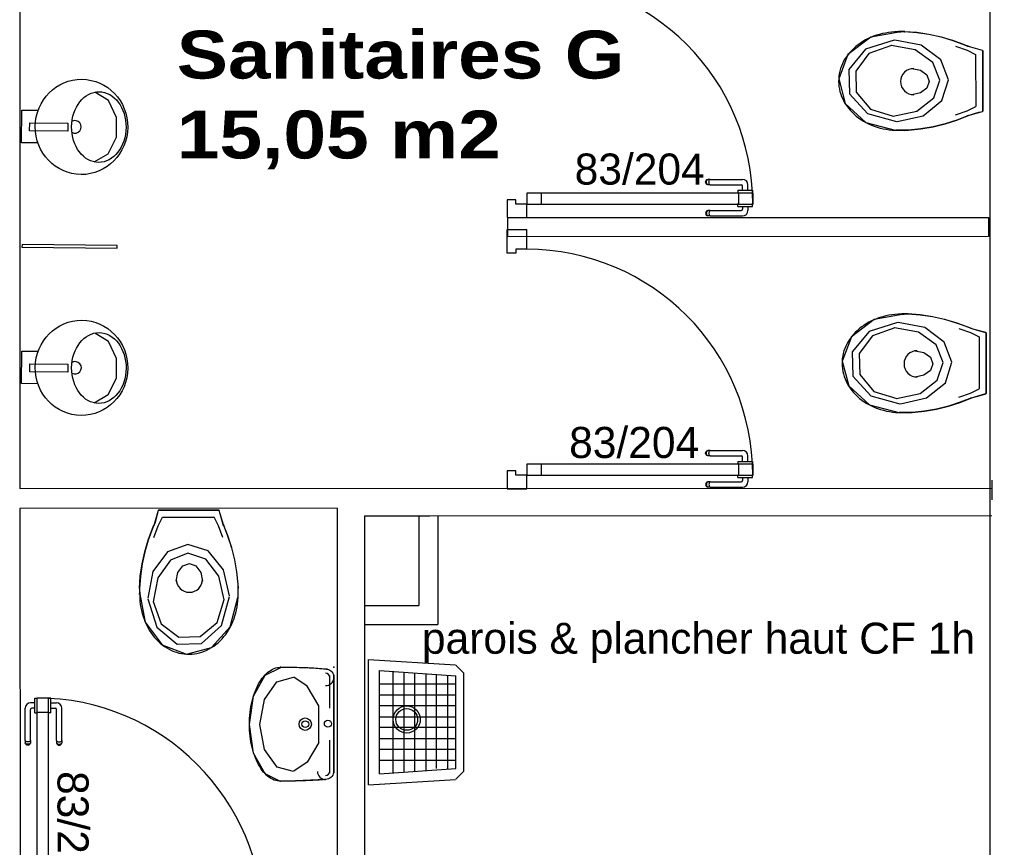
# Model space of a CAD drawing. Header units: millimetres. Extents: x -15 to 127, y -65 to 67.
# Tile 226 of 256: x 16.32 to 19.94, y 23.57 to 26.61. Entities that reach past the tile are written whole.
import ezdxf

# ---------------------------------------------------------------- set-up
doc = ezdxf.new("R2010")
doc.units = ezdxf.units.MM
doc.header["$MEASUREMENT"] = 0
doc.layers.add('structure rdc', color=7, linetype='Continuous')
doc.styles.get("Standard").update_dxf_attribs({"font": 'BKANT.TTF'})

# ---------------------------------------------------------------- blocks, each defined once
blk = doc.blocks.new('PD_9167')
at = {"layer": 'structure rdc', "color": 0}
for p, q in [((18.8627, -20.3966), (18.861, -20.3996)), ((18.8654, -20.3943), (18.8627, -20.3966)), ((18.8655, -20.3966), (18.864, -20.3996)), ((18.8687, -20.3931), (18.8654, -20.3943)), ((18.8679, -20.3943), (18.8655, -20.3966)), ((18.8709, -20.3931), (18.8687, -20.3931)), ((18.877, -20.3931), (18.8709, -20.3931)), ((18.874, -20.3966), (18.8731, -20.3996)), ((18.8753, -20.3943), (18.874, -20.3966)), ((18.877, -20.3931), (18.9913, -20.3931)), ((18.9791, -20.3677), (18.9791, -20.3676)), ((18.9791, -20.3775), (18.9791, -20.3677)), ((18.9791, -20.3776), (18.9791, -20.3775)), ((18.9791, -20.3776), (18.9808, -20.3776)), ((18.9808, -20.3776), (18.9855, -20.3776)), ((18.9855, -20.3776), (18.9927, -20.3776)), ((18.9927, -20.3776), (19.0015, -20.3776)), ((18.9963, -20.3776), (18.9963, -20.3881)), ((19.0015, -20.3776), (19.0109, -20.3776)), ((19.0109, -20.3776), (19.0197, -20.3776)), ((19.016, -20.3776), (19.016, -20.3928)), ((19.0197, -20.3776), (19.0269, -20.3776)), ((19.0269, -20.3776), (19.0316, -20.3776)), ((19.0316, -20.3776), (19.0332, -20.3776)), ((19.0332, -20.3677), (19.0332, -20.3676)), ((19.0332, -20.3775), (19.0332, -20.3677)), ((19.0332, -20.3776), (19.0332, -20.3775)), ((18.861, -20.3996), (18.8604, -20.403)), ((18.8604, -20.403), (18.861, -20.4064)), ((18.861, -20.4064), (18.8627, -20.4094)), ((18.8627, -20.4094), (18.8654, -20.4117)), ((18.864, -20.3996), (18.8634, -20.403)), ((18.8634, -20.403), (18.864, -20.4064)), ((18.864, -20.4064), (18.8655, -20.4094)), ((18.8654, -20.4117), (18.8687, -20.4129)), ((18.8655, -20.4094), (18.8679, -20.4117)), ((18.8709, -20.4129), (18.8687, -20.4129)), ((18.877, -20.4129), (18.8709, -20.4129)), ((18.8731, -20.3996), (18.8727, -20.403)), ((18.8727, -20.403), (18.8731, -20.4064)), ((18.8731, -20.4064), (18.874, -20.4094)), ((18.874, -20.4094), (18.8753, -20.4117)), ((18.877, -20.4129), (18.996, -20.4129))]:
    blk.add_line(p, q, dxfattribs=at)
for centre, radius in [((18.9913, -20.3881), 0.00501), ((18.996, -20.3928), 0.02)]:
    blk.add_arc(centre, radius, 270, 0, dxfattribs=at)
blk = doc.blocks.new('PD_9168')
at = {"layer": 'structure rdc', "color": 0}
for p, q in [((18.8604, -20.2881), (18.861, -20.2846)), ((18.861, -20.2915), (18.8604, -20.2881)), ((18.861, -20.2846), (18.8627, -20.2816)), ((18.8627, -20.2816), (18.8654, -20.2794)), ((18.8634, -20.2881), (18.864, -20.2846)), ((18.864, -20.2915), (18.8634, -20.2881)), ((18.864, -20.2846), (18.8655, -20.2816)), ((18.8654, -20.2794), (18.8687, -20.2782)), ((18.8655, -20.2816), (18.8679, -20.2794)), ((18.8709, -20.2782), (18.8687, -20.2782)), ((18.877, -20.2782), (18.8709, -20.2782)), ((18.8727, -20.2881), (18.8731, -20.2846)), ((18.8731, -20.2915), (18.8727, -20.2881)), ((18.8731, -20.2846), (18.874, -20.2816)), ((18.874, -20.2816), (18.8753, -20.2794)), ((18.877, -20.2782), (18.996, -20.2782)), ((18.8627, -20.2945), (18.861, -20.2915)), ((18.8654, -20.2967), (18.8627, -20.2945)), ((18.8655, -20.2945), (18.864, -20.2915)), ((18.8687, -20.2979), (18.8654, -20.2967)), ((18.8679, -20.2967), (18.8655, -20.2945)), ((18.8709, -20.2979), (18.8687, -20.2979)), ((18.877, -20.2979), (18.8709, -20.2979)), ((18.874, -20.2945), (18.8731, -20.2915)), ((18.8753, -20.2967), (18.874, -20.2945)), ((18.877, -20.2979), (18.9913, -20.2979)), ((18.9791, -20.3186), (18.9808, -20.3186)), ((18.9791, -20.3186), (18.9791, -20.3187)), ((18.9791, -20.3187), (18.9791, -20.3285)), ((18.9808, -20.3186), (18.9855, -20.3186)), ((18.9855, -20.3186), (18.9927, -20.3186)), ((18.9927, -20.3186), (19.0015, -20.3186)), ((18.9963, -20.3186), (18.9963, -20.3029)), ((19.0015, -20.3186), (19.0109, -20.3186)), ((19.0109, -20.3186), (19.0197, -20.3186)), ((19.016, -20.3186), (19.016, -20.2982)), ((19.0197, -20.3186), (19.0269, -20.3186)), ((19.0269, -20.3186), (19.0316, -20.3186)), ((19.0316, -20.3186), (19.0332, -20.3186)), ((19.0332, -20.3186), (19.0332, -20.3187)), ((19.0332, -20.3187), (19.0332, -20.3285)), ((18.9791, -20.3285), (18.9791, -20.3286)), ((19.0332, -20.3285), (19.0332, -20.3286))]:
    blk.add_line(p, q, dxfattribs=at)
for centre, radius in [((18.996, -20.2982), 0.02), ((18.9913, -20.3029), 0.00501)]:
    blk.add_arc(centre, radius, 0, 90, dxfattribs=at)
blk = doc.blocks.new('PD_9166')
at = {"layer": 'structure rdc'}
for name in ['PD_9168', 'PD_9167']:
    blk.add_blockref(name, (0, 0), dxfattribs=at)
blk = doc.blocks.new('PD_9170')
at = {"layer": 'structure rdc', "color": 0}
for p, q in [((18.1314, -19.5535), (18.1314, -19.4655)), ((18.1314, -19.4655), (18.2035, -19.4655)), ((18.2035, -19.5376), (18.2035, -19.4655))]:
    blk.add_line(p, q, dxfattribs=at)
blk.add_lwpolyline([(18.2035, -19.5376), (18.1635, -19.5376), (18.1635, -19.5535), (18.1314, -19.5535), (18.1314, -19.5376)], dxfattribs=at)
blk = doc.blocks.new('PD_9171')
at = {"layer": 'structure rdc', "color": 0}
for points in [[(18.2042, -20.3288), (18.2042, -20.3689), (18.2577, -20.3689), (18.2577, -20.3288), (18.2042, -20.3288)], [(18.9806, -20.3288), (18.9806, -20.3689), (19.0342, -20.3689), (19.0342, -20.3288), (18.9806, -20.3288)]]:
    blk.add_lwpolyline(points, dxfattribs=at)
blk = doc.blocks.new('PD_9169')
at = {"layer": 'structure rdc', "color": 0}
blk.add_line((18.1314, -20.4189), (18.2035, -20.4189), dxfattribs=at)
for points in [[(18.1635, -20.3689), (18.1635, -20.353), (18.1314, -20.353), (18.1314, -20.4189), (18.2035, -20.4189), (18.2035, -20.3689), (18.1635, -20.3689)], [(19.0346, -20.3689), (19.0346, -20.3288), (18.2035, -20.3288), (18.2035, -20.3689), (19.0346, -20.3689)]]:
    blk.add_lwpolyline(points, dxfattribs=at)
blk.add_arc((18.2035, -20.3689), 0.83, 0, 90, dxfattribs=at)
at = {"layer": 'structure rdc'}
for name in ['PD_9170', 'PD_9171']:
    blk.add_blockref(name, (0, 0), dxfattribs=at)
blk = doc.blocks.new('PD_9172')
at = {"layer": 'structure rdc', "color": 0}
for points in [[(16.6151, -21.0998), (16.6658, -21.0694), (16.6962, -21.0085), (16.6969, -20.936), (16.6676, -20.8745), (16.6174, -20.8431)], [(16.408, -21.0295), (16.3474, -21.029), (16.3485, -20.909), (16.4091, -20.9095)], [(16.3779, -20.9859), (16.3781, -20.9559), (16.5181, -20.9572), (16.5179, -20.9872), (16.3779, -20.9859)]]:
    blk.add_lwpolyline(points, dxfattribs=at)
blk.add_arc((16.5445, -20.9708), 0.023, 239.8522, 119.0873, dxfattribs=at)
for centre, major_axis, ratio in [((16.5682, -20.971), (0.0016, 0.175), 0.971429), ((16.6319, -20.9716), (0.0012, 0.13), 0.76923)]:
    blk.add_ellipse(centre, major_axis=major_axis, ratio=ratio, dxfattribs=at)
blk = doc.blocks.new('PD_9173')
at = {"layer": 'structure rdc', "color": 0}
for points in [[(16.6148, -20.2144), (16.6655, -20.1839), (16.696, -20.123), (16.6967, -20.0505), (16.6674, -19.989), (16.6172, -19.9576)], [(16.4077, -20.1441), (16.3472, -20.1435), (16.3483, -20.0235), (16.4089, -20.0241)], [(16.3776, -20.1005), (16.3779, -20.0705), (16.5179, -20.0718), (16.5176, -20.1018), (16.3776, -20.1005)]]:
    blk.add_lwpolyline(points, dxfattribs=at)
blk.add_arc((16.5442, -20.0853), 0.023, 239.8522, 119.0873, dxfattribs=at)
for centre, major_axis, ratio in [((16.568, -20.0856), (0.0016, 0.175), 0.971429), ((16.6317, -20.0861), (0.0012, 0.13), 0.76923)]:
    blk.add_ellipse(centre, major_axis=major_axis, ratio=ratio, dxfattribs=at)
blk = doc.blocks.new('PD_9174')
at = {"layer": 'structure rdc', "color": 0}
for p, q in [((19.6048, -20.7727), (19.5814, -20.7727)), ((19.8648, -20.8574), (19.8649, -21.0479)), ((19.8906, -20.8416), (19.8907, -21.0648)), ((19.6017, -21.1347), (19.5716, -21.1347))]:
    blk.add_line(p, q, dxfattribs=at)
for points in [[(19.8901, -20.8421), (19.8464, -20.8299), (19.8334, -20.8257), (19.8353, -20.8262), (19.8237, -20.8213), (19.7812, -20.8055), (19.7377, -20.7927), (19.6934, -20.783), (19.6485, -20.7765), (19.6033, -20.773), (19.6048, -20.7732), (19.5814, -20.7732), (19.5894, -20.7739), (19.5787, -20.7737), (19.5673, -20.774), (19.5559, -20.7748), (19.5446, -20.7761), (19.5334, -20.7779), (19.5222, -20.7802), (19.5113, -20.7829), (19.5005, -20.7861), (19.49, -20.7898), (19.4797, -20.7939), (19.4697, -20.7985), (19.46, -20.8034), (19.4506, -20.8088), (19.4415, -20.8147), (19.4329, -20.8208), (19.4246, -20.8274), (19.4168, -20.8343), (19.4094, -20.8415), (19.4025, -20.8491), (19.3961, -20.8569), (19.3901, -20.865), (19.3847, -20.8734), (19.3799, -20.8819), (19.3755, -20.8907), (19.3718, -20.8996), (19.3686, -20.9087), (19.366, -20.9179), (19.3639, -20.9273), (19.3625, -20.9367), (19.3617, -20.9461), (19.3614, -20.9556), (19.3618, -20.965), (19.3627, -20.9745), (19.3643, -20.9838), (19.3664, -20.9931), (19.3692, -21.0023), (19.3725, -21.0114), (19.3763, -21.0203), (19.3808, -21.029), (19.3858, -21.0376), (19.3913, -21.0459), (19.3973, -21.0539), (19.4038, -21.0617), (19.4108, -21.0692), (19.4183, -21.0763), (19.4262, -21.0832), (19.4345, -21.0896), (19.4433, -21.0958), (19.4524, -21.1015), (19.4619, -21.1068), (19.4716, -21.1117), (19.4817, -21.1162), (19.4921, -21.1202), (19.5027, -21.1238), (19.5135, -21.1269), (19.5244, -21.1295), (19.5356, -21.1317), (19.5468, -21.1334), (19.5582, -21.1346), (19.5696, -21.1353), (19.5716, -21.1352), (19.6017, -21.1352), (19.6034, -21.1357), (19.6187, -21.1349), (19.6638, -21.1303), (19.7085, -21.1227), (19.7525, -21.1119), (19.7957, -21.0981), (19.8379, -21.0813), (19.8335, -21.0826), (19.877, -21.0695), (19.8902, -21.0662), (19.8907, -21.0653), (19.8906, -20.8421)], [(19.5894, -20.7734), (19.4792, -20.7936), (19.3958, -20.8568), (19.3617, -20.9459), (19.3859, -21.0373), (19.462, -21.1064), (19.5696, -21.1348)], [(19.6033, -20.7725), (19.6485, -20.776), (19.6934, -20.7826), (19.7377, -20.7923), (19.7812, -20.805), (19.8237, -20.8208), (19.8353, -20.8257)], [(19.5649, -20.8037), (19.4606, -20.8372), (19.3987, -20.9119), (19.4014, -21.0014), (19.4676, -21.0737), (19.5737, -21.1031)], [(19.5552, -20.8237), (19.4729, -20.8527), (19.4242, -20.9176), (19.4263, -20.9953), (19.4785, -21.0581), (19.5622, -21.0837)], [(19.5615, -21.0837), (19.6485, -21.065), (19.7112, -21.0164), (19.7329, -20.9511), (19.7077, -20.8865), (19.6424, -20.8399), (19.5545, -20.8238)], [(19.5758, -21.1031), (19.6718, -21.0816), (19.7411, -21.0257), (19.765, -20.9504), (19.7372, -20.876), (19.6651, -20.8223), (19.5681, -20.8038)], [(19.7906, -20.8262), (19.8335, -20.8411), (19.8648, -20.8574)], [(19.8901, -20.8416), (19.8464, -20.8295), (19.8334, -20.8252)], [(19.6302, -20.9078), (19.6624, -20.9143), (19.6859, -20.932), (19.6945, -20.9562), (19.6859, -20.9805), (19.6624, -20.9982), (19.6302, -21.0047)], [(19.7908, -21.0787), (19.8336, -21.0638), (19.8649, -21.0474)], [(19.8379, -21.0808), (19.7957, -21.0976), (19.7525, -21.1114), (19.7085, -21.1222), (19.6638, -21.1299), (19.6187, -21.1344), (19.6034, -21.1352)], [(19.8335, -21.0821), (19.877, -21.069), (19.8902, -21.0657)]]:
    blk.add_lwpolyline(points, dxfattribs=at)
blk.add_arc((19.6375, -20.9563), 0.0484, 90.0278, 270.0278, dxfattribs=at)
blk = doc.blocks.new('PD_9176')
at = {"layer": 'structure rdc', "color": 0}
for p, q in [((19.5924, -19.7354), (19.5689, -19.7354)), ((19.8782, -19.8043), (19.8783, -20.0275)), ((19.8523, -19.8201), (19.8524, -20.0106)), ((19.5893, -20.0974), (19.5591, -20.0974))]:
    blk.add_line(p, q, dxfattribs=at)
for points in [[(19.8777, -19.8048), (19.834, -19.7926), (19.821, -19.7884), (19.8229, -19.7889), (19.8113, -19.784), (19.7687, -19.7682), (19.7252, -19.7554), (19.6809, -19.7457), (19.636, -19.7392), (19.5908, -19.7357), (19.5924, -19.7359), (19.5689, -19.7359), (19.577, -19.7366), (19.5663, -19.7364), (19.5549, -19.7367), (19.5435, -19.7375), (19.5321, -19.7388), (19.5209, -19.7406), (19.5098, -19.7428), (19.4989, -19.7456), (19.4881, -19.7488), (19.4775, -19.7525), (19.4673, -19.7566), (19.4572, -19.7612), (19.4475, -19.7661), (19.4381, -19.7715), (19.4291, -19.7774), (19.4204, -19.7835), (19.4122, -19.7901), (19.4043, -19.797), (19.397, -19.8042), (19.39, -19.8118), (19.3836, -19.8196), (19.3777, -19.8277), (19.3723, -19.836), (19.3674, -19.8446), (19.3631, -19.8534), (19.3593, -19.8623), (19.3561, -19.8714), (19.3535, -19.8806), (19.3515, -19.89), (19.3501, -19.8994), (19.3492, -19.9088), (19.349, -19.9183), (19.3493, -19.9277), (19.3503, -19.9372), (19.3519, -19.9465), (19.354, -19.9558), (19.3567, -19.965), (19.36, -19.9741), (19.3639, -19.983), (19.3683, -19.9917), (19.3733, -20.0003), (19.3788, -20.0086), (19.3848, -20.0166), (19.3914, -20.0244), (19.3984, -20.0319), (19.4059, -20.039), (19.4138, -20.0459), (19.4221, -20.0523), (19.4308, -20.0585), (19.4399, -20.0642), (19.4494, -20.0695), (19.4592, -20.0744), (19.4693, -20.0789), (19.4796, -20.0829), (19.4902, -20.0865), (19.501, -20.0896), (19.512, -20.0922), (19.5231, -20.0944), (19.5344, -20.0961), (19.5457, -20.0973), (19.5571, -20.0979), (19.5591, -20.0979), (19.5893, -20.0979), (19.591, -20.0984), (19.6062, -20.0976), (19.6513, -20.093), (19.696, -20.0854), (19.7401, -20.0746), (19.7833, -20.0608), (19.8254, -20.044), (19.8211, -20.0453), (19.8645, -20.0322), (19.8778, -20.0289), (19.8783, -20.028), (19.8782, -19.8048)], [(19.577, -19.7361), (19.4667, -19.7563), (19.3833, -19.8195), (19.3492, -19.9086), (19.3734, -20), (19.4495, -20.0691), (19.5571, -20.0975)], [(19.5908, -19.7352), (19.636, -19.7387), (19.6809, -19.7453), (19.7252, -19.755), (19.7687, -19.7677), (19.8113, -19.7835), (19.8229, -19.7884)], [(19.5524, -19.7664), (19.4481, -19.7999), (19.3863, -19.8746), (19.3889, -19.964), (19.4551, -20.0364), (19.5613, -20.0658)], [(19.5634, -20.0658), (19.6594, -20.0443), (19.7286, -19.9884), (19.7526, -19.9131), (19.7248, -19.8387), (19.6527, -19.785), (19.5556, -19.7665)], [(19.5427, -19.7864), (19.4605, -19.8154), (19.4118, -19.8803), (19.4138, -19.958), (19.466, -20.0208), (19.5497, -20.0464)], [(19.549, -20.0464), (19.636, -20.0277), (19.6987, -19.9791), (19.7204, -19.9138), (19.6953, -19.8492), (19.63, -19.8026), (19.5421, -19.7865)], [(19.7782, -19.7889), (19.821, -19.8038), (19.8523, -19.8201)], [(19.8777, -19.8043), (19.834, -19.7922), (19.821, -19.7879)], [(19.6178, -19.8705), (19.6499, -19.877), (19.6735, -19.8947), (19.6821, -19.9189), (19.6735, -19.9432), (19.65, -19.9609), (19.6178, -19.9674)], [(19.7783, -20.0414), (19.8211, -20.0265), (19.8524, -20.0101)], [(19.8211, -20.0448), (19.8645, -20.0317), (19.8778, -20.0284)], [(19.8254, -20.0435), (19.7833, -20.0603), (19.7401, -20.0741), (19.696, -20.0849), (19.6513, -20.0926), (19.6062, -20.0971), (19.591, -20.0979)]]:
    blk.add_lwpolyline(points, dxfattribs=at)
blk.add_arc((19.6251, -19.919), 0.0484, 90.0278, 270.0278, dxfattribs=at)
blk = doc.blocks.new('PD_9191')
at = {"layer": 'structure rdc', "color": 0}
for p, q in [((18.9791, -21.3643), (18.9791, -21.3642)), ((18.9791, -21.3741), (18.9791, -21.3643)), ((19.0332, -21.3643), (19.0332, -21.3642)), ((19.0332, -21.3741), (19.0332, -21.3643)), ((18.861, -21.3962), (18.8604, -21.3996)), ((18.8604, -21.3996), (18.861, -21.403)), ((18.8627, -21.3932), (18.861, -21.3962)), ((18.861, -21.403), (18.8627, -21.406)), ((18.8654, -21.3909), (18.8627, -21.3932)), ((18.8627, -21.406), (18.8654, -21.4083)), ((18.864, -21.3962), (18.8634, -21.3996)), ((18.8634, -21.3996), (18.864, -21.403)), ((18.8655, -21.3932), (18.864, -21.3962)), ((18.864, -21.403), (18.8655, -21.406)), ((18.8687, -21.3897), (18.8654, -21.3909)), ((18.8654, -21.4083), (18.8687, -21.4095)), ((18.8679, -21.3909), (18.8655, -21.3932)), ((18.8655, -21.406), (18.8679, -21.4083)), ((18.8709, -21.3897), (18.8687, -21.3897)), ((18.8709, -21.4095), (18.8687, -21.4095)), ((18.877, -21.3897), (18.8709, -21.3897)), ((18.877, -21.4095), (18.8709, -21.4095)), ((18.8731, -21.3962), (18.8727, -21.3996)), ((18.8727, -21.3996), (18.8731, -21.403)), ((18.874, -21.3932), (18.8731, -21.3962)), ((18.8731, -21.403), (18.874, -21.406)), ((18.8753, -21.3909), (18.874, -21.3932)), ((18.874, -21.406), (18.8753, -21.4083)), ((18.877, -21.3897), (18.9913, -21.3897)), ((18.877, -21.4095), (18.996, -21.4095)), ((18.9791, -21.3742), (18.9791, -21.3741)), ((18.9791, -21.3742), (18.9808, -21.3742)), ((18.9808, -21.3742), (18.9855, -21.3742)), ((18.9855, -21.3742), (18.9927, -21.3742)), ((18.9927, -21.3742), (19.0015, -21.3742)), ((18.9963, -21.3742), (18.9963, -21.3847)), ((19.0015, -21.3742), (19.0109, -21.3742)), ((19.0109, -21.3742), (19.0197, -21.3742)), ((19.016, -21.3742), (19.016, -21.3894)), ((19.0197, -21.3742), (19.0269, -21.3742)), ((19.0269, -21.3742), (19.0316, -21.3742)), ((19.0316, -21.3742), (19.0332, -21.3742)), ((19.0332, -21.3742), (19.0332, -21.3741))]:
    blk.add_line(p, q, dxfattribs=at)
for centre, radius in [((18.9913, -21.3847), 0.00501), ((18.996, -21.3894), 0.02)]:
    blk.add_arc(centre, radius, 270, 0, dxfattribs=at)
blk = doc.blocks.new('PD_9192')
at = {"layer": 'structure rdc', "color": 0}
for p, q in [((18.8604, -21.2847), (18.861, -21.2812)), ((18.861, -21.2881), (18.8604, -21.2847)), ((18.861, -21.2812), (18.8627, -21.2782)), ((18.8627, -21.2911), (18.861, -21.2881)), ((18.8627, -21.2782), (18.8654, -21.276)), ((18.8654, -21.2933), (18.8627, -21.2911)), ((18.8634, -21.2847), (18.864, -21.2812)), ((18.864, -21.2881), (18.8634, -21.2847)), ((18.864, -21.2812), (18.8655, -21.2782)), ((18.8655, -21.2911), (18.864, -21.2881)), ((18.8654, -21.276), (18.8687, -21.2748)), ((18.8687, -21.2945), (18.8654, -21.2933)), ((18.8655, -21.2782), (18.8679, -21.276)), ((18.8679, -21.2933), (18.8655, -21.2911)), ((18.8709, -21.2748), (18.8687, -21.2748)), ((18.8709, -21.2945), (18.8687, -21.2945)), ((18.877, -21.2748), (18.8709, -21.2748)), ((18.877, -21.2945), (18.8709, -21.2945)), ((18.8727, -21.2847), (18.8731, -21.2812)), ((18.8731, -21.2881), (18.8727, -21.2847)), ((18.8731, -21.2812), (18.874, -21.2782)), ((18.874, -21.2911), (18.8731, -21.2881)), ((18.874, -21.2782), (18.8753, -21.276)), ((18.8753, -21.2933), (18.874, -21.2911)), ((18.877, -21.2748), (18.996, -21.2748)), ((18.877, -21.2945), (18.9913, -21.2945)), ((18.9963, -21.3152), (18.9963, -21.2995)), ((19.016, -21.3152), (19.016, -21.2948)), ((18.9791, -21.3152), (18.9808, -21.3152)), ((18.9791, -21.3152), (18.9791, -21.3153)), ((18.9791, -21.3153), (18.9791, -21.3251)), ((18.9791, -21.3251), (18.9791, -21.3252)), ((18.9808, -21.3152), (18.9855, -21.3152)), ((18.9855, -21.3152), (18.9927, -21.3152)), ((18.9927, -21.3152), (19.0015, -21.3152)), ((19.0015, -21.3152), (19.0109, -21.3152)), ((19.0109, -21.3152), (19.0197, -21.3152)), ((19.0197, -21.3152), (19.0269, -21.3152)), ((19.0269, -21.3152), (19.0316, -21.3152)), ((19.0316, -21.3152), (19.0332, -21.3152)), ((19.0332, -21.3152), (19.0332, -21.3153)), ((19.0332, -21.3153), (19.0332, -21.3251)), ((19.0332, -21.3251), (19.0332, -21.3252))]:
    blk.add_line(p, q, dxfattribs=at)
for centre, radius in [((18.9913, -21.2995), 0.00501), ((18.996, -21.2948), 0.02)]:
    blk.add_arc(centre, radius, 0, 90, dxfattribs=at)
blk = doc.blocks.new('PD_9190')
at = {"layer": 'structure rdc'}
for name in ['PD_9192', 'PD_9191']:
    blk.add_blockref(name, (0, 0), dxfattribs=at)
blk = doc.blocks.new('PD_9194')
at = {"layer": 'structure rdc', "color": 0}
for p, q in [((18.1314, -20.5501), (18.1314, -20.4621)), ((18.1314, -20.4621), (18.2035, -20.4621)), ((18.2035, -20.5342), (18.2035, -20.4621))]:
    blk.add_line(p, q, dxfattribs=at)
blk.add_lwpolyline([(18.2035, -20.5342), (18.1635, -20.5342), (18.1635, -20.5501), (18.1314, -20.5501), (18.1314, -20.5342)], dxfattribs=at)
blk = doc.blocks.new('PD_9195')
at = {"layer": 'structure rdc', "color": 0}
for points in [[(18.2042, -21.3254), (18.2042, -21.3654), (18.2577, -21.3654), (18.2577, -21.3254), (18.2042, -21.3254)], [(18.9806, -21.3254), (18.9806, -21.3654), (19.0342, -21.3654), (19.0342, -21.3254), (18.9806, -21.3254)]]:
    blk.add_lwpolyline(points, dxfattribs=at)
blk = doc.blocks.new('PD_9193')
at = {"layer": 'structure rdc', "color": 0}
blk.add_line((18.1314, -21.4155), (18.2035, -21.4155), dxfattribs=at)
for points in [[(19.0346, -21.3654), (19.0346, -21.3254), (18.2035, -21.3254), (18.2035, -21.3654), (19.0346, -21.3654)], [(18.1635, -21.3654), (18.1635, -21.3496), (18.1314, -21.3496), (18.1314, -21.4155), (18.2035, -21.4155), (18.2035, -21.3654), (18.1635, -21.3654)]]:
    blk.add_lwpolyline(points, dxfattribs=at)
blk.add_arc((18.2035, -21.3654), 0.83, 0, 90, dxfattribs=at)
at = {"layer": 'structure rdc'}
for name in ['PD_9194', 'PD_9195']:
    blk.add_blockref(name, (0, 0), dxfattribs=at)
blk = doc.blocks.new('PD_9344')
at = {"layer": 'structure rdc', "color": 0}
for p, q in [((16.8496, -21.4942), (17.0728, -21.494)), ((16.8655, -21.52), (17.056, -21.5199)), ((16.7807, -21.7799), (16.7807, -21.8034)), ((17.1427, -21.7831), (17.1427, -21.8132))]:
    blk.add_line(p, q, dxfattribs=at)
for points in [[(16.8501, -21.4946), (16.838, -21.5383), (16.8337, -21.5513), (16.8342, -21.5494), (16.8293, -21.561), (16.8135, -21.6036), (16.8007, -21.6471), (16.7911, -21.6914), (16.7845, -21.7363), (16.781, -21.7815), (16.7812, -21.7799), (16.7812, -21.8034), (16.7819, -21.7953), (16.7818, -21.806), (16.782, -21.8174), (16.7828, -21.8288), (16.7841, -21.8402), (16.7859, -21.8514), (16.7882, -21.8625), (16.7909, -21.8735), (16.7941, -21.8842), (16.7978, -21.8948), (16.8019, -21.9051), (16.8065, -21.9151), (16.8115, -21.9248), (16.8169, -21.9342), (16.8227, -21.9432), (16.8289, -21.9519), (16.8354, -21.9601), (16.8423, -21.968), (16.8495, -21.9753), (16.8571, -21.9823), (16.8649, -21.9887), (16.873, -21.9946), (16.8814, -22), (16.8899, -22.0049), (16.8987, -22.0092), (16.9076, -22.013), (16.9167, -22.0162), (16.926, -22.0188), (16.9353, -22.0208), (16.9447, -22.0222), (16.9541, -22.0231), (16.9636, -22.0233), (16.973, -22.023), (16.9825, -22.022), (16.9919, -22.0205), (17.0012, -22.0183), (17.0104, -22.0156), (17.0194, -22.0123), (17.0283, -22.0084), (17.0371, -22.004), (17.0456, -21.999), (17.0539, -21.9935), (17.0619, -21.9875), (17.0697, -21.9809), (17.0772, -21.9739), (17.0843, -21.9665), (17.0912, -21.9585), (17.0977, -21.9502), (17.1038, -21.9415), (17.1095, -21.9324), (17.1148, -21.9229), (17.1197, -21.9131), (17.1242, -21.903), (17.1282, -21.8927), (17.1318, -21.8821), (17.1349, -21.8713), (17.1375, -21.8603), (17.1397, -21.8492), (17.1414, -21.8379), (17.1426, -21.8266), (17.1433, -21.8152), (17.1432, -21.8132), (17.1432, -21.7831), (17.1437, -21.7813), (17.1429, -21.7661), (17.1384, -21.721), (17.1307, -21.6763), (17.1199, -21.6322), (17.1061, -21.589), (17.0893, -21.5469), (17.0906, -21.5512), (17.0775, -21.5078), (17.0742, -21.4945), (17.0733, -21.494), (16.8501, -21.4942)], [(16.8496, -21.4946), (16.8375, -21.5383), (16.8332, -21.5513)], [(17.0901, -21.5512), (17.077, -21.5078), (17.0737, -21.4945)], [(16.7806, -21.7815), (16.784, -21.7363), (16.7906, -21.6914), (16.8003, -21.6471), (16.813, -21.6036), (16.8288, -21.561), (16.8337, -21.5494)], [(16.8342, -21.5941), (16.8491, -21.5513), (16.8655, -21.52)], [(17.0867, -21.594), (17.0718, -21.5512), (17.0554, -21.5199)], [(17.0888, -21.5469), (17.1056, -21.589), (17.1194, -21.6322), (17.1302, -21.6763), (17.1379, -21.721), (17.1424, -21.7661), (17.1432, -21.7813)], [(17.1111, -21.809), (17.0896, -21.7129), (17.0337, -21.6437), (16.9584, -21.6197), (16.884, -21.6475), (16.8303, -21.7196), (16.8118, -21.8167)], [(17.0917, -21.8233), (17.073, -21.7363), (17.0245, -21.6736), (16.9591, -21.6519), (16.8945, -21.677), (16.8479, -21.7423), (16.8318, -21.8302)], [(16.9158, -21.7546), (16.9223, -21.7224), (16.94, -21.6988), (16.9642, -21.6902), (16.9885, -21.6988), (17.0062, -21.7224), (17.0127, -21.7545)], [(16.7814, -21.7953), (16.7814, -21.7953), (16.8017, -21.9056), (16.8648, -21.989), (16.9539, -22.0231), (17.0453, -21.9989), (17.1144, -21.9228), (17.1428, -21.8152)], [(16.8117, -21.8199), (16.8452, -21.9242), (16.9199, -21.986), (17.0094, -21.9834), (17.0817, -21.9172), (17.1111, -21.811)], [(16.8317, -21.8296), (16.8607, -21.9118), (16.9256, -21.9606), (17.0033, -21.9585), (17.0661, -21.9063), (17.0917, -21.8226)]]:
    blk.add_lwpolyline(points, dxfattribs=at)
blk.add_arc((16.9643, -21.7472), 0.0484, 180.0278, 0.0278, dxfattribs=at)
blk = doc.blocks.new('PD_9345')
at = {"layer": 'structure rdc', "color": 0}
for p, q in [((17.4798, -22.2217), (17.4799, -22.1014)), ((17.4947, -22.4607), (17.4949, -22.1014)), ((17.4797, -22.4607), (17.4797, -22.3385))]:
    blk.add_line(p, q, dxfattribs=at)
for points in [[(17.4657, -22.4831), (17.4601, -22.4837), (17.4541, -22.4843), (17.4477, -22.4849), (17.4409, -22.4854), (17.4337, -22.4859), (17.4261, -22.4864), (17.4181, -22.4869), (17.4098, -22.4873), (17.4013, -22.4877), (17.3924, -22.4881), (17.3833, -22.4884), (17.3739, -22.4887), (17.3643, -22.489), (17.3546, -22.4892), (17.3446, -22.4894), (17.3346, -22.4896), (17.3245, -22.4897), (17.3142, -22.4898), (17.304, -22.4898), (17.2975, -22.4898), (17.2995, -22.49), (17.2935, -22.4897), (17.2875, -22.4888), (17.2816, -22.4874), (17.2756, -22.4854), (17.2698, -22.4828), (17.264, -22.4797), (17.2584, -22.4761), (17.2528, -22.4719), (17.2474, -22.4671), (17.2421, -22.4619), (17.237, -22.4562), (17.232, -22.45), (17.2273, -22.4433), (17.2227, -22.4362), (17.2184, -22.4286), (17.2142, -22.4207), (17.2103, -22.4123), (17.2067, -22.4036), (17.2033, -22.3946), (17.2001, -22.3853), (17.1973, -22.3756), (17.1947, -22.3657), (17.1924, -22.3556), (17.1904, -22.3453), (17.1887, -22.3348), (17.1873, -22.3241), (17.1862, -22.3133), (17.1854, -22.3025), (17.185, -22.2915), (17.1848, -22.2806), (17.185, -22.2696), (17.1854, -22.2587), (17.1862, -22.2478), (17.1873, -22.237), (17.1887, -22.2264), (17.1905, -22.2159), (17.1925, -22.2055), (17.1948, -22.1954), (17.1974, -22.1855), (17.2002, -22.1759), (17.2034, -22.1666), (17.2068, -22.1575), (17.2105, -22.1488), (17.2144, -22.1405), (17.2185, -22.1325), (17.2229, -22.125), (17.2274, -22.1179), (17.2322, -22.1112), (17.2372, -22.105), (17.2423, -22.0993), (17.2476, -22.0941), (17.253, -22.0893), (17.2586, -22.0852), (17.2642, -22.0815), (17.27, -22.0784), (17.2758, -22.0758), (17.2818, -22.0738), (17.2877, -22.0724), (17.2937, -22.0716), (17.2997, -22.0713), (17.2977, -22.0704), (17.308, -22.0704), (17.3183, -22.0705), (17.3284, -22.0706), (17.3386, -22.0707), (17.3486, -22.0709), (17.3584, -22.0711), (17.3681, -22.0714), (17.3776, -22.0716), (17.3869, -22.072), (17.3959, -22.0723), (17.4047, -22.0727), (17.4132, -22.0731), (17.4213, -22.0736), (17.4291, -22.0741), (17.4366, -22.0746), (17.4437, -22.0751), (17.4504, -22.0757), (17.4566, -22.0763), (17.4624, -22.0769), (17.4678, -22.0775), (17.4713, -22.078), (17.4648, -22.0771), (17.4701, -22.0776), (17.4751, -22.079), (17.4799, -22.0812), (17.4842, -22.0842), (17.4879, -22.088), (17.4909, -22.0923), (17.4931, -22.0971), (17.4944, -22.1022), (17.4949, -22.1075), (17.4949, -22.1004), (17.4947, -22.4597), (17.4947, -22.4527), (17.4943, -22.4579), (17.4929, -22.463), (17.4907, -22.4678), (17.4877, -22.4721), (17.484, -22.4759), (17.4797, -22.4789), (17.4749, -22.4811), (17.4699, -22.4825), (17.4646, -22.483)], [(17.2995, -22.4909), (17.2421, -22.4629), (17.2001, -22.3862), (17.1848, -22.2815), (17.2002, -22.1769), (17.2423, -22.1002), (17.2997, -22.0722)], [(17.4713, -22.0789), (17.3991, -22.0734), (17.2977, -22.0713)], [(17.3472, -22.4543), (17.2863, -22.438), (17.2402, -22.3739), (17.2229, -22.2816), (17.2397, -22.189), (17.2854, -22.1242), (17.3462, -22.107)], [(17.4394, -22.213), (17.3969, -22.1409), (17.3483, -22.1072)], [(17.4389, -22.213), (17.4388, -22.3475)], [(17.4393, -22.3475), (17.3968, -22.4196), (17.3481, -22.4532)], [(17.4657, -22.484), (17.2975, -22.4908)]]:
    blk.add_lwpolyline(points, dxfattribs=at)
for centre, radius in [((17.3899, -22.2802), 0.0227), ((17.3899, -22.2802), 0.0126), ((17.473, -22.2785), 0.0129)]:
    blk.add_circle(centre, radius, dxfattribs=at)
for centre, radius, start, end in [((17.4648, -22.1084), 0.0152, 359.9722, 89.9722), ((17.4648, -22.1084), 0.0303, 270, 0), ((17.4647, -22.4536), 0.0303, 180, 270), ((17.4647, -22.4536), 0.0152, 269.9722, 359.9722)]:
    blk.add_arc(centre, radius, start, end, dxfattribs=at)
blk = doc.blocks.new('PD_9347')
at = {"layer": 'structure rdc', "color": 0}
for p, q in [((16.3965, -22.2017), (16.3813, -22.2017)), ((16.3965, -22.1862), (16.3965, -22.1846)), ((16.3965, -22.1846), (16.3966, -22.1846)), ((16.3965, -22.1909), (16.3965, -22.1862)), ((16.3965, -22.1981), (16.3965, -22.1909)), ((16.3965, -22.2069), (16.3965, -22.1981)), ((16.3966, -22.1846), (16.4064, -22.1846)), ((16.4064, -22.1846), (16.4065, -22.1846)), ((16.3613, -22.3407), (16.3613, -22.2218)), ((16.381, -22.3407), (16.381, -22.2265)), ((16.3965, -22.2215), (16.386, -22.2215)), ((16.3965, -22.2163), (16.3965, -22.2069)), ((16.3965, -22.2251), (16.3965, -22.2163)), ((16.3965, -22.2323), (16.3965, -22.2251)), ((16.3965, -22.237), (16.3965, -22.2323)), ((16.3965, -22.2386), (16.3965, -22.237)), ((16.3965, -22.2386), (16.3966, -22.2386)), ((16.3966, -22.2386), (16.4064, -22.2386)), ((16.4064, -22.2386), (16.4065, -22.2386)), ((16.3613, -22.3407), (16.3613, -22.3469)), ((16.3613, -22.3469), (16.3613, -22.3491)), ((16.3625, -22.3524), (16.3613, -22.3491)), ((16.3647, -22.3438), (16.3625, -22.3424)), ((16.3647, -22.3522), (16.3625, -22.3498)), ((16.3677, -22.3447), (16.3647, -22.3438)), ((16.3712, -22.345), (16.3677, -22.3447)), ((16.3746, -22.3447), (16.3712, -22.345)), ((16.3776, -22.3438), (16.3746, -22.3447)), ((16.3798, -22.3424), (16.3776, -22.3438)), ((16.3798, -22.3498), (16.3776, -22.3522)), ((16.381, -22.3491), (16.3798, -22.3524)), ((16.381, -22.3407), (16.381, -22.3469)), ((16.381, -22.3469), (16.381, -22.3491)), ((16.3647, -22.355), (16.3625, -22.3524)), ((16.3677, -22.3538), (16.3647, -22.3522)), ((16.3677, -22.3568), (16.3647, -22.355)), ((16.3712, -22.3543), (16.3677, -22.3538)), ((16.3712, -22.3574), (16.3677, -22.3568)), ((16.3746, -22.3538), (16.3712, -22.3543)), ((16.3746, -22.3568), (16.3712, -22.3574)), ((16.3776, -22.3522), (16.3746, -22.3538)), ((16.3776, -22.355), (16.3746, -22.3568)), ((16.3798, -22.3524), (16.3776, -22.355))]:
    blk.add_line(p, q, dxfattribs=at)
for centre, radius in [((16.3813, -22.2218), 0.02), ((16.386, -22.2265), 0.00501)]:
    blk.add_arc(centre, radius, 90, 180, dxfattribs=at)
blk = doc.blocks.new('PD_9348')
at = {"layer": 'structure rdc', "color": 0}
for p, q in [((16.4457, -22.1846), (16.4456, -22.1846)), ((16.4555, -22.1846), (16.4457, -22.1846)), ((16.4556, -22.1846), (16.4555, -22.1846)), ((16.4556, -22.1862), (16.4556, -22.1846)), ((16.4556, -22.1909), (16.4556, -22.1862)), ((16.4556, -22.1981), (16.4556, -22.1909)), ((16.4556, -22.2069), (16.4556, -22.1981)), ((16.4556, -22.2017), (16.4759, -22.2017)), ((16.4457, -22.2386), (16.4456, -22.2386)), ((16.4555, -22.2386), (16.4457, -22.2386)), ((16.4556, -22.2386), (16.4555, -22.2386)), ((16.4556, -22.2163), (16.4556, -22.2069)), ((16.4556, -22.2251), (16.4556, -22.2163)), ((16.4556, -22.2215), (16.4712, -22.2215)), ((16.4556, -22.2323), (16.4556, -22.2251)), ((16.4556, -22.237), (16.4556, -22.2323)), ((16.4556, -22.2386), (16.4556, -22.237)), ((16.4762, -22.3407), (16.4762, -22.2265)), ((16.4959, -22.3407), (16.4959, -22.2218)), ((16.4762, -22.3407), (16.4762, -22.3469)), ((16.4762, -22.3469), (16.4762, -22.3491)), ((16.4762, -22.3491), (16.4774, -22.3524)), ((16.4774, -22.3424), (16.4796, -22.3438)), ((16.4774, -22.3498), (16.4796, -22.3522)), ((16.4796, -22.3438), (16.4827, -22.3447)), ((16.4827, -22.3447), (16.4861, -22.345)), ((16.4861, -22.345), (16.4895, -22.3447)), ((16.4895, -22.3447), (16.4925, -22.3438)), ((16.4925, -22.3438), (16.4948, -22.3424)), ((16.4925, -22.3522), (16.4948, -22.3498)), ((16.4948, -22.3524), (16.4959, -22.3491)), ((16.4959, -22.3407), (16.4959, -22.3469)), ((16.4959, -22.3469), (16.4959, -22.3491)), ((16.4774, -22.3524), (16.4796, -22.355)), ((16.4796, -22.3522), (16.4827, -22.3538)), ((16.4796, -22.355), (16.4827, -22.3568)), ((16.4827, -22.3538), (16.4861, -22.3543)), ((16.4827, -22.3568), (16.4861, -22.3574)), ((16.4861, -22.3543), (16.4895, -22.3538)), ((16.4861, -22.3574), (16.4895, -22.3568)), ((16.4895, -22.3538), (16.4925, -22.3522)), ((16.4895, -22.3568), (16.4925, -22.355)), ((16.4925, -22.355), (16.4948, -22.3524))]:
    blk.add_line(p, q, dxfattribs=at)
for centre, radius in [((16.4759, -22.2218), 0.02), ((16.4712, -22.2265), 0.00501)]:
    blk.add_arc(centre, radius, 0, 90, dxfattribs=at)
blk = doc.blocks.new('PD_9346')
at = {"layer": 'structure rdc'}
for name in ['PD_9347', 'PD_9348']:
    blk.add_blockref(name, (0, 0), dxfattribs=at)
blk = doc.blocks.new('PD_9350')
at = {"layer": 'structure rdc', "color": 0}
for p, q in [((17.2366, -23.0142), (17.3087, -23.0142)), ((17.3087, -23.0863), (17.3087, -23.0142)), ((17.2207, -23.0863), (17.3087, -23.0863))]:
    blk.add_line(p, q, dxfattribs=at)
blk.add_lwpolyline([(17.2366, -23.0142), (17.2366, -23.0543), (17.2207, -23.0543), (17.2207, -23.0863), (17.2366, -23.0863)], dxfattribs=at)
blk = doc.blocks.new('PD_9351')
at = {"layer": 'structure rdc', "color": 0}
for points in [[(16.4454, -22.2371), (16.4053, -22.2371), (16.4053, -22.1836), (16.4454, -22.1836), (16.4454, -22.2371)], [(16.4454, -23.0136), (16.4053, -23.0136), (16.4053, -22.9601), (16.4454, -22.9601), (16.4454, -23.0136)]]:
    blk.add_lwpolyline(points, dxfattribs=at)
blk = doc.blocks.new('PD_9349')
at = {"layer": 'structure rdc', "color": 0}
blk.add_line((16.3552, -23.0863), (16.3552, -23.0142), dxfattribs=at)
for points in [[(16.4053, -22.1832), (16.4454, -22.1832), (16.4454, -23.0142), (16.4053, -23.0142), (16.4053, -22.1832)], [(16.4053, -23.0543), (16.4212, -23.0543), (16.4212, -23.0863), (16.3552, -23.0863), (16.3552, -23.0142), (16.4053, -23.0142), (16.4053, -23.0543)]]:
    blk.add_lwpolyline(points, dxfattribs=at)
blk.add_arc((16.4053, -23.0142), 0.83, 0, 90, dxfattribs=at)
at = {"layer": 'structure rdc'}
for name in ['PD_9351', 'PD_9350']:
    blk.add_blockref(name, (0, 0), dxfattribs=at)

msp = doc.modelspace()

# ---------------------------------------------------------------- linework, layer by layer
at = {"layer": 'structure rdc', "color": 0}
for p, q in [((16.3201, 26.6667), (16.321, 24.8905)), ((19.8911, 24.9218), (19.8911, 24.8492)), ((16.321, 24.8905), (19.8911, 24.8918)), ((17.4862, 24.8183), (16.3209, 24.8179)), ((16.3209, 24.8179), (16.3215, 23.2069)), ((17.4862, 24.8183), (17.4869, 23.2243)), ((17.5862, 24.791), (17.8265, 24.7911)), ((17.5862, 24.791), (17.5869, 23.2245)), ((17.7862, 24.791), (17.7864, 24.4611)), ((17.8265, 24.7911), (19.8911, 24.7918)), ((17.8562, 24.791), (17.8564, 24.3911)), ((17.5862, 24.461), (17.7864, 24.4611)), ((17.5862, 24.391), (17.8564, 24.3911)), ((17.6016, 23.8025), (17.6016, 24.2625)), ((17.6016, 24.2625), (17.9209, 24.2431)), ((17.9216, 24.2425), (17.9516, 24.2125)), ((17.6416, 23.8425), (17.6416, 24.2225)), ((17.6416, 24.2225), (17.9216, 24.2025)), ((17.6916, 23.8461), (17.6916, 24.2189)), ((17.7316, 24.2161), (17.7316, 23.8489)), ((17.7716, 23.8518), (17.7716, 24.2132)), ((17.8116, 24.2103), (17.8116, 23.8546)), ((17.8516, 23.8625), (17.8516, 24.2075)), ((17.8916, 24.2046), (17.8916, 23.8625)), ((17.9216, 23.8625), (17.9216, 24.2025)), ((17.9516, 23.8525), (17.9516, 24.2125)), ((17.9216, 24.1725), (17.6416, 24.1725)), ((17.6416, 24.1325), (17.9216, 24.1325)), ((17.9216, 24.0925), (17.6416, 24.0925)), ((17.6416, 24.0525), (17.9216, 24.0525)), ((17.9216, 24.0125), (17.6416, 24.0125)), ((17.6416, 23.9725), (17.9216, 23.9725)), ((17.9216, 23.9325), (17.6416, 23.9325)), ((17.6416, 23.8925), (17.9216, 23.8925)), ((17.6416, 23.8425), (17.9216, 23.8625)), ((17.9516, 23.8525), (17.9216, 23.8225)), ((17.6016, 23.8025), (17.9209, 23.8218))]:
    msp.add_line(p, q, dxfattribs=at)
for points in [[(19.8835, 22.3961), (19.9835, 22.3961), (19.9835, 28.6326), (19.8835, 28.6326), (19.8835, 22.3961)], [(19.8788, 25.8171), (18.1129, 25.8164), (18.1129, 25.8864), (19.8788, 25.8871), (19.8788, 25.8171)], [(16.3285, 25.7776), (16.6785, 25.7744), (16.6785, 25.7744), (16.6786, 25.7844), (16.3286, 25.7876), (16.3285, 25.7776)]]:
    msp.add_lwpolyline(points, dxfattribs=at)
for radius in [0.05, 0.04]:
    msp.add_circle((17.7416, 24.0425), radius, dxfattribs=at)
for p in [(19.8573, 26.3894), (19.8697, 25.3521), (16.9403, 24.8112), (17.474, 24.2342)]:
    msp.add_point(p, dxfattribs=at)

# ---------------------------------------------------------------- block references
at = {"layer": 'structure rdc'}
for name in ['PD_9169', 'PD_9176', 'PD_9173', 'PD_9166', 'PD_9193', 'PD_9174', 'PD_9172', 'PD_9190', 'PD_9344', 'PD_9345', 'PD_9349', 'PD_9346']:
    msp.add_blockref(name, (-0.0209, 46.3053), dxfattribs=at)

# ---------------------------------------------------------------- texts
at = {"layer": 'structure rdc', "color": 0, "attachment_point": 1}
for s, insert, char_height, width in [('{\\fArial Black|b0|i0|c0|p34;Sanitaires G\\P15,05 m2 \\H1.342x; }', (16.8971, 26.5736), 0.176205, 1.658056), ('{\\fArial|b0|i0|c0|p34;\\W0.98;83/204}', (18.3585, 26.1219), 0.114102, 0.493889), ('{\\fArial|b0|i0|c0|p34;\\W0.98;83/204}', (18.3382, 25.1173), 0.114102, 0.493889), ('{\\fArial|b0|i0|c0|p34;\\W0.98;parois & plancher haut CF 1h}', (17.7975, 24.398), 0.114102, 2.06375)]:
    msp.add_mtext(s, dxfattribs=dict(at, insert=insert, char_height=char_height, width=width))
at = {"layer": 'structure rdc', "color": 0, "insert": (16.5731, 23.8528), "char_height": 0.114102, "width": 0.493889, "attachment_point": 1, "rotation": 270}
msp.add_mtext('{\\fArial|b0|i0|c0|p34;\\W0.98;83/204}', dxfattribs=at)

doc.saveas('drawing.dxf')
